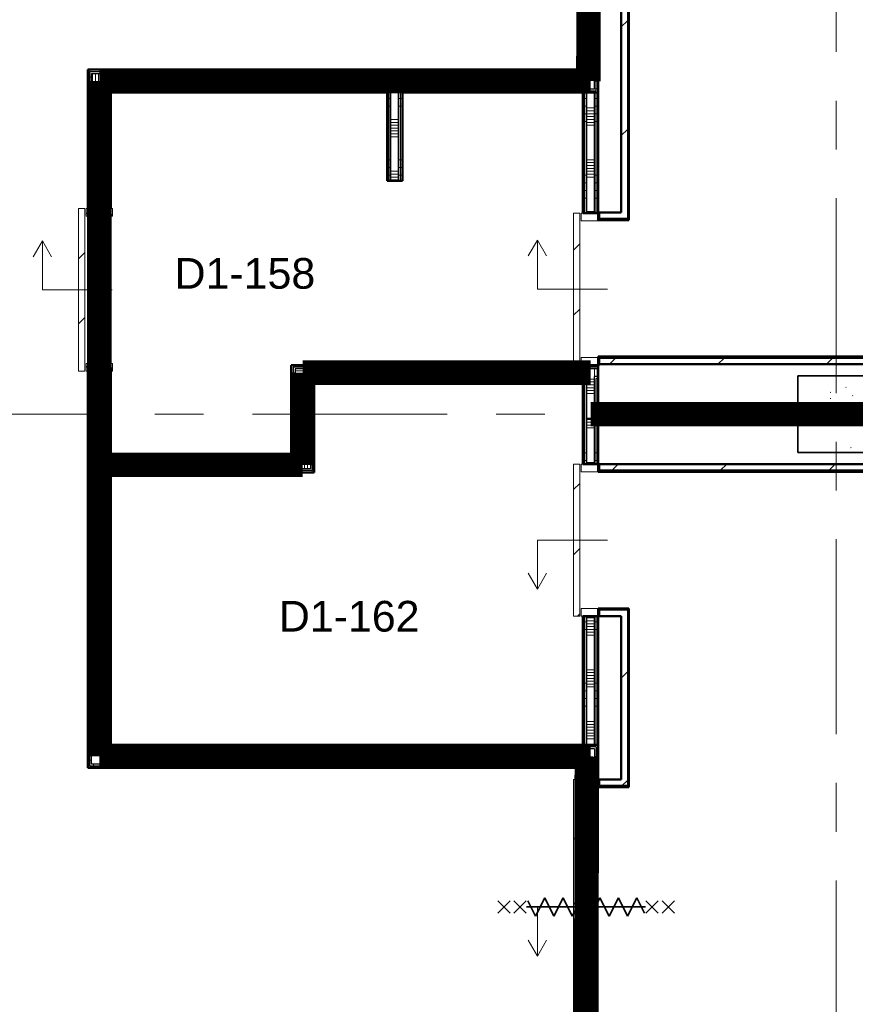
# Model space of a CAD drawing. Extents: x -2538 to 83400, y -8040 to 61900.
# Tile 24 of 105: x 10281 to 15725, y 27355 to 33770. Entities that reach past the tile are written whole.
import ezdxf

# ---------------------------------------------------------------- set-up
doc = ezdxf.new("R2010")
doc.units = 0
doc.header["$LTSCALE"] = 100
doc.linetypes.add('SCHEIDING_BRANDWEREND60', pattern=[3.2, 0.8, -1.6, 0.8])
doc.linetypes.add('stramien', pattern=[22.225, 12.7, -3.175, 3.175, -3.175])
for name, color, linetype, lineweight in [('00---0--FM-RUIMTENR', 7, 'Continuous', 18), ('BA20----_WANDEN', 14, 'Continuous', 50), ('BL$1A---_ALGEMEEN', 7, 'Continuous', 18), ('BL$7A---_STRAMIEN', 7, 'Continuous', 18), ('BL20----_WANDEN', 7, 'Continuous', 25), ('BL28----_CONSTRUCTIES', 4, 'Continuous', 18), ('BL30----_BRANDSYMBOLEN', 14, 'Continuous', 35), ('BL30----_KOZIJNEN', 14, 'Continuous', 25), ('BL40----_BRANDWERENDESCHEIDING_60MIN', 84, 'SCHEIDING_BRANDWEREND60', 158)]:
    doc.layers.add(name, color=color, linetype=linetype, lineweight=lineweight)
doc.styles.add('Arial', font='arial.ttf', dxfattribs={"height": 200})
pattern_1 = [(90, (12587.5, 33295), (-500, 2e-12), []), (90, (12637.5, 33295), (-500, 2e-12), []), (90, (12687.5, 33295), (-500, 2e-12), []), (90, (12737.5, 33295), (-500, 2e-12), [])]
pattern_2 = [(180, (10875, 31295), (7e-13, -500), []), (180, (10875, 31345), (7e-13, -500), []), (180, (10875, 31395), (7e-13, -500), []), (180, (10875, 31445), (7e-13, -500), [])]
pattern_3 = [(270, (12262.5, 29045), (500, -2e-12), []), (270, (12212.5, 29045), (500, -2e-12), []), (270, (12162.5, 29045), (500, -2e-12), []), (270, (12112.5, 29045), (500, -2e-12), [])]
pattern_4 = [(270, (11337.5, 30920), (500, -2e-12), []), (270, (11287.5, 30920), (500, -2e-12), []), (270, (11237.5, 30920), (500, -2e-12), []), (270, (11187.5, 30920), (500, -2e-12), [])]
pattern_5 = [(0, (12050, 31020), (0, 500), []), (0, (12050, 30970), (0, 500), []), (0, (12050, 30920), (0, 500), []), (0, (12050, 30870), (0, 500), [])]
pattern_6 = [(270, (12925, 31520), (500, -3e-12), []), (270, (12875, 31520), (500, -3e-12), []), (270, (12825, 31520), (500, -3e-12), []), (270, (12775, 31520), (500, -3e-12), [])]
pattern_7 = [(180, (12775, 33207.5), (-6e-14, -500), []), (180, (12775, 33257.5), (-6e-14, -500), []), (180, (12775, 33307.5), (-6e-14, -500), []), (180, (12775, 33357.5), (-6e-14, -500), [])]
pattern_8 = [(270, (14450, 31250), (500, -2e-12), []), (270, (14400, 31250), (500, -2e-12), []), (270, (14350, 31250), (500, -2e-12), []), (270, (14300, 31250), (500, -2e-12), [])]
pattern_9 = [(45, (1253.4, 5927.3), (-353.5534, 353.5534), [])]
pattern_10 = [(315, (-25762.7, 12746.6), (500, 500), []), (315, (-25762.7, 12576.6), (500, 500), []), (315, (-25762.7, 12566.6), (500, 500), []), (315, (-25762.7, 12556.6), (500, 500), []), (315, (-25762.7, 12546.6), (500, 500), []), (315, (-25762.7, 12536.6), (500, 500), []), (315, (-25762.7, 12526.6), (500, 500), []), (315, (-25762.7, 12516.6), (500, 500), [])]
pattern_11 = [(315, (-25757.7, 9546.6), (500, 500), []), (315, (-25757.7, 9376.6), (500, 500), []), (315, (-25757.7, 9366.6), (500, 500), []), (315, (-25757.7, 9356.6), (500, 500), []), (315, (-25757.7, 9346.6), (500, 500), []), (315, (-25757.7, 9336.6), (500, 500), []), (315, (-25757.7, 9326.6), (500, 500), []), (315, (-25757.7, 9316.6), (500, 500), [])]
pattern_12 = [(180, (14050, 35270), (7e-13, -500), []), (180, (14050, 35320), (7e-13, -500), []), (180, (14050, 35370), (7e-13, -500), []), (180, (14050, 35420), (7e-13, -500), [])]
pattern_13 = [(180, (14050, 32607.5), (7e-13, -500), []), (180, (14050, 32657.5), (7e-13, -500), []), (180, (14050, 32707.5), (7e-13, -500), []), (180, (14050, 32757.5), (7e-13, -500), [])]
pattern_14 = [(180, (14050, 27470), (7e-13, -500), []), (180, (14050, 27520), (7e-13, -500), []), (180, (14050, 27570), (7e-13, -500), []), (180, (14050, 27620), (7e-13, -500), [])]
pattern_15 = [(180, (14050, 30297.5), (7e-13, -500), []), (180, (14050, 30347.5), (7e-13, -500), []), (180, (14050, 30397.5), (7e-13, -500), []), (180, (14050, 30447.5), (7e-13, -500), [])]

# ---------------------------------------------------------------- blocks, each defined once
blk = doc.blocks.new('28_CL_beton - kolom - Betonkolom 500x500-V34-1')
at = {"layer": 'BL28----_CONSTRUCTIES'}
h = blk.add_hatch(dxfattribs=at)
h.set_pattern_fill('FP_36', color=256, style=0, pattern_type=2)
h.set_pattern_definition([(50, (-14346.6, -25272.7), (728.737, -63.756), [76.2, -838.2]), (355, (-14346.6, -25272.7), (-140.972, 764.228), [60.96, -670.56]), (100.451, (-14285.9, -25278), (587.77, 700.467), [64.76, -712.36]), (46.184, (-14346.6, -25069.5), (1084.316, -168.17), [114.3, -1257.3]), (96.636, (-14256.2, -25083.5), (949.61, 989.71), [97.14, -1068.54]), (351.184, (-14346.6, -25069.5), (949.62, 989.7), [91.44, -1005.84]), (21, (-14245, -25120.3), (606.458, -409.06), [76.2, -838.2]), (326, (-14245, -25120.3), (247.208, 736.753), [60.96, -670.56]), (71.451, (-14194.5, -25154.4), (853.668, 327.685), [64.76, -712.36]), (37.5, (-14346.6, -25272.68), (12.3547, 338.2201), [3.353, -659.079, 3.353, -677.367, -673.1]), (37.5, (-14346.6, -25272.68), (12.3547, 338.2201), [-1343.152, 3.353, -669.747]), (7.5, (-14346.6, -25272.68), (267.279, 400.722), [3.353, -384.759, 3.353, -643.839, -256.54]), (7.5, (-14346.6, -25272.68), (267.279, 400.722), [-1035.304, 3.353, -253.187]), (327.5, (-14573.18, -25272.68), (542.3633, -22.9153), [3.353, -250.647, 3.353, -1840.687]), (327.5, (-14573.18, -25272.68), (542.3633, -22.9153), [-257.353, -789.127, 3.353, -1048.207]), (317.5, (-14674.78, -25272.7), (592.517, 101.707), [3.353, -326.847, 3.353, -522.935, -746.76]), (317.5, (-14674.78, -25272.7), (592.517, 101.707), [-856.488, 3.353, -743.407])])
h.paths.add_polyline_path([(250, -250), (250, 250), (-250, 250), (-250, -250), (64, -250)], flags=0)
at = {"layer": 'BL28----_CONSTRUCTIES', "lineweight": 35}
for p, q in [((250, 250), (-250, 250)), ((-250, 250), (-250, -250)), ((250, -250), (250, 250)), ((-250, -250), (250, -250))]:
    blk.add_line(p, q, dxfattribs=at)
blk = doc.blocks.new('32_DR_AMC_s_enkele schuifdeur_dt1 - 990x2160-V230-1')
at = {"layer": 'BL$1A---_ALGEMEEN'}
h = blk.add_hatch(dxfattribs=at)
h.set_pattern_fill('FP_1188', color=256, style=0, pattern_type=2)
h.set_pattern_definition(pattern_10)
h.paths.add_polyline_path([(-170, 60), (-170, -60), (-120, -60), (-120, 60)], flags=0)
at = {"layer": 'BL30----_KOZIJNEN', "lineweight": 18}
h = blk.add_hatch(dxfattribs=at)
h.set_pattern_fill('FP_1189', color=256, style=0, pattern_type=2)
h.set_pattern_definition([(315, (-25762.68, 12746.6), (212.132, 212.132), [])])
h.paths.add_polyline_path([(-170, 70), (820, 70), (820, 110), (-170, 110)], flags=0)
h = blk.add_hatch(dxfattribs=at)
h.set_pattern_fill('FP_1188', color=256, style=0, pattern_type=2)
h.set_pattern_definition(pattern_10)
h.paths.add_polyline_path([(770, 60), (770, -60), (820, -60), (820, 60)], flags=0)
at = {"layer": 'BL$1A---_ALGEMEEN'}
for p, q in [((645, 346), (541.1, 406)), ((325, -109.9), (325, 346)), ((325, 346), (645, 346)), ((645, 346), (541.1, 286))]:
    blk.add_line(p, q, dxfattribs=at)
at = {"layer": 'BL30----_KOZIJNEN', "lineweight": 18}
for p, q in [((820, 110), (-170, 110)), ((-170, 110), (-170, 70)), ((-170, 70), (820, 70)), ((820, 70), (820, 110)), ((-120, 60), (-170, 60)), ((-170, 60), (-170, -60)), ((-120, -60), (-120, 60)), ((820, 60), (770, 60)), ((770, 60), (770, -60)), ((820, -60), (820, 60)), ((-170, -60), (-120, -60)), ((770, -60), (820, -60))]:
    blk.add_line(p, q, dxfattribs=at)
blk = doc.blocks.new('32_DR_AMC_s_enkele schuifdeur_dt1 - 990x2160-V231-1')
at = {"layer": 'BL30----_KOZIJNEN', "lineweight": 18}
h = blk.add_hatch(dxfattribs=at)
h.set_pattern_fill('FP_1190', color=256, style=0, pattern_type=2)
h.set_pattern_definition([(135, (24777.68, -12746.6), (-212.132, -212.132), [])])
h.paths.add_polyline_path([(820, -110), (820, -70), (-170, -70), (-170, -110)], flags=0)
at = {"layer": 'BL$1A---_ALGEMEEN'}
for p, q in [((325, 109.9), (325, -346)), ((645, -346), (541.1, -286)), ((325, -346), (645, -346)), ((645, -346), (541.1, -406))]:
    blk.add_line(p, q, dxfattribs=at)
at = {"layer": 'BL30----_KOZIJNEN', "lineweight": 18}
for p, q in [((-170, -60), (-170, 60)), ((-170, 60), (-120, 60)), ((-120, 60), (-120, -60)), ((770, -60), (770, 60)), ((770, 60), (820, 60)), ((820, 60), (820, -60)), ((-120, -60), (-170, -60)), ((820, -60), (770, -60)), ((-170, -70), (820, -70)), ((-170, -110), (-170, -70)), ((820, -110), (-170, -110)), ((820, -70), (820, -110))]:
    blk.add_line(p, q, dxfattribs=at)
blk = doc.blocks.new('32_DR_AMC_s_enkele schuifdeur_dt1 - 1660x2160_wbdbo60-V243-1')
at = {"layer": 'BL30----_KOZIJNEN', "lineweight": 18}
h = blk.add_hatch(dxfattribs=at)
h.set_pattern_fill('FP_1210', color=256, style=0, pattern_type=2)
h.set_pattern_definition([(135, (22387.68, -12746.6), (-212.132, -212.132), [])])
h.paths.add_polyline_path([(1155, -70), (-505, -70), (-505, -110), (1155, -110)], flags=0)
at = {"layer": 'BL$1A---_ALGEMEEN'}
for p, q in [((325, 109.9), (325, -346)), ((645, -346), (541.1, -286)), ((325, -346), (645, -346)), ((645, -346), (541.1, -406))]:
    blk.add_line(p, q, dxfattribs=at)
at = {"layer": 'BL30----_BRANDSYMBOLEN'}
for p, q in [((285, 466.4), (365, 546.4)), ((365, 466.4), (285, 546.4)), ((285, 361.4), (365, 441.4)), ((365, 361.4), (285, 441.4)), ((365, 351.4), (265, 301.4)), ((325, -416.3), (325, 358.7)), ((325, -416.3), (325, 358.7)), ((265, 301.4), (385, 241.4)), ((385, 241.4), (265, 181.4)), ((265, 181.4), (385, 121.4)), ((385, 121.4), (265, 61.4)), ((265, 61.4), (385, 1.4)), ((385, 1.4), (265, -58.6)), ((265, -58.6), (385, -118.6)), ((385, -118.6), (265, -178.6)), ((265, -178.6), (385, -238.6)), ((385, -238.6), (265, -298.6)), ((265, -298.6), (385, -358.6)), ((385, -358.6), (285, -408.6)), ((365, -498.7), (285, -418.6)), ((285, -498.7), (365, -418.6)), ((285, -603.6), (365, -523.6)), ((365, -603.6), (285, -523.6))]:
    blk.add_line(p, q, dxfattribs=at)
at = {"layer": 'BL30----_KOZIJNEN', "lineweight": 18}
for p, q in [((-505, -60), (-505, 60)), ((-505, 60), (-455, 60)), ((-455, 60), (-455, -60)), ((1105, -60), (1105, 60)), ((1105, 60), (1155, 60)), ((1155, 60), (1155, -60)), ((-455, -60), (-505, -60)), ((1155, -60), (1105, -60)), ((-505, -70), (1155, -70)), ((-505, -110), (-505, -70)), ((1155, -110), (-505, -110)), ((1155, -70), (1155, -110))]:
    blk.add_line(p, q, dxfattribs=at)
blk = doc.blocks.new('32_DR_AMC_s_enkele schuifdeur_dt1 - 1060x2160_wbdbo60-2935451-1')
at = {"layer": 'BL$1A---_ALGEMEEN'}
h = blk.add_hatch(dxfattribs=at)
h.set_pattern_fill('FP_1230', color=256, style=0, pattern_type=2)
h.set_pattern_definition(pattern_11)
h.paths.add_polyline_path([(-205, -85), (-155, -85), (-155, 85), (-205, 85)], flags=0)
at = {"layer": 'BL30----_KOZIJNEN', "lineweight": 18}
h = blk.add_hatch(dxfattribs=at)
h.set_pattern_fill('FP_1231', color=256, style=0, pattern_type=2)
h.set_pattern_definition([(315, (-25757.68, 9546.6), (212.132, 212.132), [])])
h.paths.add_polyline_path([(-205, 95), (855, 95), (855, 135), (-205, 135)], flags=0)
h = blk.add_hatch(dxfattribs=at)
h.set_pattern_fill('FP_1230', color=256, style=0, pattern_type=2)
h.set_pattern_definition(pattern_11)
h.paths.add_polyline_path([(805, -85), (855, -85), (855, 85), (805, 85)], flags=0)
at = {"layer": 'BL$1A---_ALGEMEEN'}
for p, q in [((645, 371), (541.1, 431)), ((325, -84.9), (325, 371)), ((325, 371), (645, 371)), ((645, 371), (541.1, 311))]:
    blk.add_line(p, q, dxfattribs=at)
at = {"layer": 'BL30----_KOZIJNEN', "lineweight": 18}
for p, q in [((855, 135), (-205, 135)), ((-205, 135), (-205, 95)), ((855, 95), (855, 135)), ((-205, 95), (855, 95)), ((-155, 85), (-205, 85)), ((-205, 85), (-205, -85)), ((-155, -85), (-155, 85)), ((855, 85), (805, 85)), ((805, 85), (805, -85)), ((855, -85), (855, 85)), ((-205, -85), (-155, -85)), ((805, -85), (855, -85))]:
    blk.add_line(p, q, dxfattribs=at)

msp = doc.modelspace()

# ---------------------------------------------------------------- hatches: boundary and pattern name
at = {"layer": 'BA20----_WANDEN', "lineweight": 18}
h = msp.add_hatch(dxfattribs=at)
h.set_pattern_fill('FP_1344', color=256, angle=90, style=0, pattern_type=2)
h.set_pattern_definition(pattern_12)
h.paths.add_polyline_path([(14037.5, 33307.5), (14050, 33307.5), (14050, 34960), (14037.5, 34960), (14037.5, 33320)], flags=0)
h.paths.add_polyline_path([(14037.5, 36620), (14050, 36620), (14050, 36832.5), (14037.5, 36832.5), (14037.5, 36695)], flags=0)
h = msp.add_hatch(dxfattribs=at)
h.set_pattern_fill('FP_1344', color=256, angle=90, style=0, pattern_type=2)
h.set_pattern_definition(pattern_12)
h.paths.add_polyline_path([(14037.5, 33320), (14037.5, 34960), (14025, 34960), (14025, 33320)], flags=0)
h.paths.add_polyline_path([(14037.5, 36620), (14037.5, 36820), (14025, 36820), (14025, 36620)], flags=0)
h = msp.add_hatch(dxfattribs=at)
h.set_pattern_fill('FP_1344', color=256, angle=90, style=0, pattern_type=2)
h.set_pattern_definition(pattern_12)
h.paths.add_polyline_path([(13962.5, 33445), (13962.5, 34960), (13950, 34960), (13950, 33445)], flags=0)
h.paths.add_polyline_path([(13962.5, 36620), (13962.5, 36695), (13950, 36695), (13950, 36620)], flags=0)
h = msp.add_hatch(dxfattribs=at)
h.set_pattern_fill('FP_1344', color=256, angle=90, style=0, pattern_type=2)
h.set_pattern_definition(pattern_12)
h.paths.add_polyline_path([(13975, 33432.5), (13975, 34960), (13962.5, 34960), (13962.5, 33432.5)], flags=0)
h.paths.add_polyline_path([(13975, 36620), (13975, 36707.5), (13962.5, 36707.5), (13962.5, 36620)], flags=0)
h = msp.add_hatch(dxfattribs=at)
h.set_pattern_fill('FP_1345', color=256, angle=90, style=0, pattern_type=2)
h.set_pattern_definition([(180, (14050, 35070), (5e-13, -337.5), []), (180, (14050, 35088.75), (5e-13, -337.5), []), (180, (14050, 35107.5), (5e-13, -337.5), []), (180, (14050, 35126.25), (5e-13, -337.5), []), (180, (14050, 35145), (5e-13, -337.5), []), (180, (14050, 35163.75), (5e-13, -337.5), []), (180, (14050, 35182.5), (5e-13, -337.5), [])])
h.paths.add_polyline_path([(14025, 33420), (14025, 34960), (13975, 34960), (13975, 33420)], flags=0)
h.paths.add_polyline_path([(13975, 36620), (14025, 36620), (14025, 36720), (13975, 36720), (13975, 36695)], flags=0)
h = msp.add_hatch(dxfattribs=at)
h.set_pattern_fill('FP_44', color=256, style=0, pattern_type=2)
h.set_pattern_definition(pattern_9)
h.paths.add_polyline_path([(14200, 32515), (14240, 32515), (14240, 35002), (14200, 35002), (14200, 33213.7)], flags=0)
h = msp.add_hatch(dxfattribs=at)
h.set_pattern_fill('FP_44', color=256, style=0, pattern_type=2)
h.set_pattern_definition(pattern_9)
h.paths.add_polyline_path([(14250, 32475), (14250, 35012), (14240, 35012), (14240, 32475)], flags=0)
h = msp.add_hatch(dxfattribs=at)
h.set_pattern_fill('FP_806', color=256, angle=90, style=0, pattern_type=2)
h.set_pattern_definition(pattern_1)
h.paths.add_polyline_path([(13709, 33432.5), (13962.5, 33432.5), (13962.5, 33445), (10725, 33445), (10725, 33432.5), (12303.9, 33432.5)], flags=0)
h = msp.add_hatch(dxfattribs=at)
h.set_pattern_fill('FP_808', color=256, angle=90, style=0, pattern_type=2)
h.set_pattern_definition(pattern_2)
h.paths.add_polyline_path([(10725, 28895), (10737.5, 28895), (10737.5, 31480), (10725, 31480), (10725, 29866.1)], flags=0)
h.paths.add_polyline_path([(10725, 32540), (10737.5, 32540), (10737.5, 33432.5), (10725, 33432.5), (10725, 33213.7)], flags=0)
h = msp.add_hatch(dxfattribs=at)
h.set_pattern_fill('FP_806', color=256, angle=90, style=0, pattern_type=2)
h.set_pattern_definition(pattern_1)
h.paths.add_polyline_path([(13975, 33420), (13975, 33432.5), (10737.5, 33432.5), (10737.5, 33420), (13709, 33420)], flags=0)
h = msp.add_hatch(dxfattribs=at)
h.set_pattern_fill('FP_808', color=256, angle=90, style=0, pattern_type=2)
h.set_pattern_definition(pattern_2)
h.paths.add_polyline_path([(10737.5, 28907.5), (10750, 28907.5), (10750, 31480), (10737.5, 31480), (10737.5, 29866.1)], flags=0)
h.paths.add_polyline_path([(10737.5, 32540), (10750, 32540), (10750, 33420), (10737.5, 33420), (10737.5, 33213.7)], flags=0)
h = msp.add_hatch(dxfattribs=at)
h.set_pattern_fill('FP_807', color=256, angle=90, style=0, pattern_type=2)
h.set_pattern_definition([(90, (12387.5, 33295), (-337.5, 2e-12), []), (90, (12406.25, 33295), (-337.5, 2e-12), []), (90, (12425, 33295), (-337.5, 2e-12), []), (90, (12443.75, 33295), (-337.5, 2e-12), []), (90, (12462.5, 33295), (-337.5, 2e-12), []), (90, (12481.25, 33295), (-337.5, 2e-12), []), (90, (12500, 33295), (-337.5, 2e-12), [])])
h.paths.add_polyline_path([(12700, 33320), (14025, 33320), (14025, 33420), (10750, 33420), (10750, 33320), (12303.9, 33320)], flags=0)
h = msp.add_hatch(dxfattribs=at)
h.set_pattern_fill('FP_809', color=256, angle=90, style=0, pattern_type=2)
h.set_pattern_definition([(180, (10875, 31095), (5e-13, -337.5), []), (180, (10875, 31113.75), (5e-13, -337.5), []), (180, (10875, 31132.5), (5e-13, -337.5), []), (180, (10875, 31151.25), (5e-13, -337.5), []), (180, (10875, 31170), (5e-13, -337.5), []), (180, (10875, 31188.75), (5e-13, -337.5), []), (180, (10875, 31207.5), (5e-13, -337.5), [])])
h.paths.add_polyline_path([(10750, 28920), (10850, 28920), (10850, 31480), (10750, 31480), (10750, 29866.1)], flags=0)
h.paths.add_polyline_path([(10850, 32540), (10850, 33320), (10750, 33320), (10750, 32540)], flags=0)
h = msp.add_hatch(dxfattribs=at)
h.set_pattern_fill('FP_806', color=256, angle=90, style=0, pattern_type=2)
h.set_pattern_definition(pattern_1)
h.paths.add_polyline_path([(13709, 33307.5), (14037.5, 33307.5), (14037.5, 33320), (12750, 33320), (12750, 33307.5), (12762.5, 33307.5)], flags=0)
h.paths.add_polyline_path([(12303.9, 33307.5), (12700, 33307.5), (12700, 33320), (10850, 33320), (10850, 33307.5), (10862.5, 33307.5)], flags=0)
h = msp.add_hatch(dxfattribs=at)
h.set_pattern_fill('FP_808', color=256, angle=90, style=0, pattern_type=2)
h.set_pattern_definition(pattern_2)
h.paths.add_polyline_path([(10850, 29020), (10862.5, 29020), (10862.5, 30845), (10850, 30845), (10850, 29866.1)], flags=0)
h.paths.add_polyline_path([(10862.5, 30895), (10862.5, 31480), (10850, 31480), (10850, 30895)], flags=0)
h.paths.add_polyline_path([(10862.5, 32540), (10862.5, 33307.5), (10850, 33307.5), (10850, 32540)], flags=0)
h = msp.add_hatch(dxfattribs=at)
h.set_pattern_fill('FP_806', color=256, angle=90, style=0, pattern_type=2)
h.set_pattern_definition(pattern_1)
h.paths.add_polyline_path([(13709, 33295), (14050, 33295), (14050, 33307.5), (12762.5, 33307.5), (12762.5, 33295), (12775, 33295)], flags=0)
h.paths.add_polyline_path([(12687.5, 33295), (12687.5, 33307.5), (10862.5, 33307.5), (10862.5, 33295), (12675, 33295)], flags=0)
h = msp.add_hatch(dxfattribs=at)
h.set_pattern_fill('FP_808', color=256, angle=90, style=0, pattern_type=2)
h.set_pattern_definition(pattern_2)
h.paths.add_polyline_path([(10862.5, 29032.5), (10875, 29032.5), (10875, 30832.5), (10862.5, 30832.5), (10862.5, 29866.1)], flags=0)
h.paths.add_polyline_path([(10862.5, 30907.5), (10875, 30907.5), (10875, 31480), (10862.5, 31480), (10862.5, 30982)], flags=0)
h.paths.add_polyline_path([(10875, 32540), (10875, 33295), (10862.5, 33295), (10862.5, 32540)], flags=0)
h = msp.add_hatch(dxfattribs=at)
h.set_pattern_fill('FP_818', color=256, angle=90, style=0, pattern_type=2)
h.set_pattern_definition(pattern_7)
h.paths.add_polyline_path([(12687.5, 32720), (12687.5, 33295), (12675, 33295), (12675, 32720)], flags=0)
h = msp.add_hatch(dxfattribs=at)
h.set_pattern_fill('FP_818', color=256, angle=90, style=0, pattern_type=2)
h.set_pattern_definition(pattern_7)
h.paths.add_polyline_path([(12700, 32720), (12700, 33307.5), (12687.5, 33307.5), (12687.5, 32720)], flags=0)
h = msp.add_hatch(dxfattribs=at)
h.set_pattern_fill('FP_819', color=256, angle=90, style=0, pattern_type=2)
h.set_pattern_definition([(180, (12775, 33007.5), (-4e-14, -337.5), []), (180, (12775, 33026.25), (-4e-14, -337.5), []), (180, (12775, 33045), (-4e-14, -337.5), []), (180, (12775, 33063.75), (-4e-14, -337.5), []), (180, (12775, 33082.5), (-4e-14, -337.5), []), (180, (12775, 33101.25), (-4e-14, -337.5), []), (180, (12775, 33120), (-4e-14, -337.5), [])])
h.paths.add_polyline_path([(12750, 32720), (12750, 33320), (12700, 33320), (12700, 32720)], flags=0)
h = msp.add_hatch(dxfattribs=at)
h.set_pattern_fill('FP_818', color=256, angle=90, style=0, pattern_type=2)
h.set_pattern_definition(pattern_7)
h.paths.add_polyline_path([(12750, 32720), (12762.5, 32720), (12762.5, 33307.5), (12750, 33307.5), (12750, 33213.7)], flags=0)
h = msp.add_hatch(dxfattribs=at)
h.set_pattern_fill('FP_818', color=256, angle=90, style=0, pattern_type=2)
h.set_pattern_definition(pattern_7)
h.paths.add_polyline_path([(12775, 32720), (12775, 33295), (12762.5, 33295), (12762.5, 32720)], flags=0)
h = msp.add_hatch(dxfattribs=at)
h.set_pattern_fill('FP_1346', color=256, angle=90, style=0, pattern_type=2)
h.set_pattern_definition(pattern_13)
h.paths.add_polyline_path([(13962.5, 32510), (13962.5, 33295), (13950, 33295), (13950, 32510)], flags=0)
h = msp.add_hatch(dxfattribs=at)
h.set_pattern_fill('FP_1346', color=256, angle=90, style=0, pattern_type=2)
h.set_pattern_definition(pattern_13)
h.paths.add_polyline_path([(13975, 32510), (13975, 33295), (13962.5, 33295), (13962.5, 32510)], flags=0)
h = msp.add_hatch(dxfattribs=at)
h.set_pattern_fill('FP_1347', color=256, angle=90, style=0, pattern_type=2)
h.set_pattern_definition([(180, (14050, 32407.5), (5e-13, -337.5), []), (180, (14050, 32426.25), (5e-13, -337.5), []), (180, (14050, 32445), (5e-13, -337.5), []), (180, (14050, 32463.75), (5e-13, -337.5), []), (180, (14050, 32482.5), (5e-13, -337.5), []), (180, (14050, 32501.25), (5e-13, -337.5), []), (180, (14050, 32520), (5e-13, -337.5), [])])
h.paths.add_polyline_path([(14025, 32510), (14025, 33295), (13975, 33295), (13975, 32510)], flags=0)
h = msp.add_hatch(dxfattribs=at)
h.set_pattern_fill('FP_1346', color=256, angle=90, style=0, pattern_type=2)
h.set_pattern_definition(pattern_13)
h.paths.add_polyline_path([(14025, 32515), (14037.5, 32515), (14037.5, 33295), (14025, 33295), (14025, 33213.7)], flags=0)
h = msp.add_hatch(dxfattribs=at)
h.set_pattern_fill('FP_1346', color=256, angle=90, style=0, pattern_type=2)
h.set_pattern_definition(pattern_13)
h.paths.add_polyline_path([(14050, 32515), (14050, 33295), (14037.5, 33295), (14037.5, 32515)], flags=0)
h = msp.add_hatch(dxfattribs=at)
h.set_pattern_fill('FP_44', color=256, style=0, pattern_type=2)
h.set_pattern_definition(pattern_9)
h.paths.add_polyline_path([(17066.6, 31565), (17106.6, 31565), (17106.6, 31575), (14050, 31575), (14050, 31565), (16519.1, 31565)], flags=0)
h = msp.add_hatch(dxfattribs=at)
h.set_pattern_fill('FP_44', color=256, style=0, pattern_type=2)
h.set_pattern_definition(pattern_9)
h.paths.add_polyline_path([(17066.6, 31525), (17066.6, 31565), (14050, 31565), (14050, 31525), (16870.3, 31525)], flags=0)
h = msp.add_hatch(dxfattribs=at)
h.set_pattern_fill('FP_814', color=256, angle=90, style=0, pattern_type=2)
h.set_pattern_definition(pattern_5)
h.paths.add_polyline_path([(12050, 30920), (12062.5, 30920), (12062.5, 31520), (12050, 31520), (12050, 30982)], flags=0)
h = msp.add_hatch(dxfattribs=at)
h.set_pattern_fill('FP_816', color=256, angle=-270, style=0, pattern_type=2)
h.set_pattern_definition(pattern_6)
h.paths.add_polyline_path([(13709, 31507.5), (14050, 31507.5), (14050, 31520), (12062.5, 31520), (12062.5, 31507.5), (12303.9, 31507.5)], flags=0)
h = msp.add_hatch(dxfattribs=at)
h.set_pattern_fill('FP_814', color=256, angle=90, style=0, pattern_type=2)
h.set_pattern_definition(pattern_5)
h.paths.add_polyline_path([(12062.5, 30907.5), (12075, 30907.5), (12075, 31507.5), (12062.5, 31507.5), (12062.5, 30920)], flags=0)
h = msp.add_hatch(dxfattribs=at)
h.set_pattern_fill('FP_816', color=256, angle=-270, style=0, pattern_type=2)
h.set_pattern_definition(pattern_6)
h.paths.add_polyline_path([(14050, 31495), (14050, 31507.5), (12075, 31507.5), (12075, 31495), (13709, 31495)], flags=0)
h = msp.add_hatch(dxfattribs=at)
h.set_pattern_fill('FP_815', color=256, angle=90, style=0, pattern_type=2)
h.set_pattern_definition([(0, (12050, 31220), (0, 337.5), []), (0, (12050, 31201.25), (0, 337.5), []), (0, (12050, 31182.5), (0, 337.5), []), (0, (12050, 31163.75), (0, 337.5), []), (0, (12050, 31145), (0, 337.5), []), (0, (12050, 31126.25), (0, 337.5), []), (0, (12050, 31107.5), (0, 337.5), [])])
h.paths.add_polyline_path([(12075, 30895), (12175, 30895), (12175, 31495), (12075, 31495), (12075, 30907.5)], flags=0)
h = msp.add_hatch(dxfattribs=at)
h.set_pattern_fill('FP_817', color=256, angle=-270, style=0, pattern_type=2)
h.set_pattern_definition([(270, (13125, 31520), (337.5, -2e-12), []), (270, (13106.25, 31520), (337.5, -2e-12), []), (270, (13087.5, 31520), (337.5, -2e-12), []), (270, (13068.75, 31520), (337.5, -2e-12), []), (270, (13050, 31520), (337.5, -2e-12), []), (270, (13031.25, 31520), (337.5, -2e-12), []), (270, (13012.5, 31520), (337.5, -2e-12), [])])
h.paths.add_polyline_path([(14025, 31445), (14050, 31445), (14050, 31495), (12175, 31495), (12175, 31445), (13975, 31445)], flags=0)
h = msp.add_hatch(dxfattribs=at)
h.set_pattern_fill('FP_814', color=256, angle=90, style=0, pattern_type=2)
h.set_pattern_definition(pattern_5)
h.paths.add_polyline_path([(12175, 30845), (12187.5, 30845), (12187.5, 31445), (12175, 31445), (12175, 30895)], flags=0)
h = msp.add_hatch(dxfattribs=at)
h.set_pattern_fill('FP_816', color=256, angle=-270, style=0, pattern_type=2)
h.set_pattern_definition(pattern_6)
h.paths.add_polyline_path([(14025, 31432.5), (14050, 31432.5), (14050, 31445), (14025, 31445)], flags=0)
h.paths.add_polyline_path([(13709, 31432.5), (13975, 31432.5), (13975, 31445), (12187.5, 31445), (12187.5, 31432.5), (12303.9, 31432.5)], flags=0)
h = msp.add_hatch(dxfattribs=at)
h.set_pattern_fill('FP_1354', color=256, angle=90, style=0, pattern_type=2)
h.set_pattern_definition([(180, (14050, 31335), (5e-13, -337.5), []), (180, (14050, 31353.75), (5e-13, -337.5), []), (180, (14050, 31372.5), (5e-13, -337.5), []), (180, (14050, 31391.25), (5e-13, -337.5), []), (180, (14050, 31410), (5e-13, -337.5), []), (180, (14050, 31428.75), (5e-13, -337.5), []), (180, (14050, 31447.5), (5e-13, -337.5), [])])
h.paths.add_polyline_path([(13975, 31225), (14025, 31225), (14025, 31445), (13975, 31445), (13975, 31237.5)], flags=0)
h = msp.add_hatch(dxfattribs=at)
h.set_pattern_fill('FP_814', color=256, angle=90, style=0, pattern_type=2)
h.set_pattern_definition(pattern_5)
h.paths.add_polyline_path([(12200, 30832.5), (12200, 31432.5), (12187.5, 31432.5), (12187.5, 30832.5)], flags=0)
h = msp.add_hatch(dxfattribs=at)
h.set_pattern_fill('FP_816', color=256, angle=-270, style=0, pattern_type=2)
h.set_pattern_definition(pattern_6)
h.paths.add_polyline_path([(13962.5, 31420), (13962.5, 31432.5), (12200, 31432.5), (12200, 31420), (13950, 31420)], flags=0)
h.paths.add_polyline_path([(14037.5, 31420), (14050, 31420), (14050, 31432.5), (14037.5, 31432.5)], flags=0)
h = msp.add_hatch(dxfattribs=at)
h.set_pattern_fill('FP_858', color=256, angle=-270, style=0, pattern_type=2)
h.set_pattern_definition(pattern_8)
h.paths.add_polyline_path([(15350, 31237.5), (15350, 31250), (14037.5, 31250), (14037.5, 31237.5), (15114, 31237.5)], flags=0)
h.paths.add_polyline_path([(13962.5, 31237.5), (13962.5, 31250), (13950, 31250), (13950, 31237.5)], flags=0)
h = msp.add_hatch(dxfattribs=at)
h.set_pattern_fill('FP_1352', color=256, angle=90, style=0, pattern_type=2)
h.set_pattern_definition(pattern_15)
h.paths.add_polyline_path([(13950, 29045), (13962.5, 29045), (13962.5, 29885), (13950, 29885), (13950, 29308.2)], flags=0)
h.paths.add_polyline_path([(13950, 30875), (13962.5, 30875), (13962.5, 31237.5), (13950, 31237.5), (13950, 30982)], flags=0)
h = msp.add_hatch(dxfattribs=at)
h.set_pattern_fill('FP_858', color=256, angle=-270, style=0, pattern_type=2)
h.set_pattern_definition(pattern_8)
h.paths.add_polyline_path([(15350, 31225), (15350, 31237.5), (14025, 31237.5), (14025, 31225), (15114, 31225)], flags=0)
h.paths.add_polyline_path([(13975, 31225), (13975, 31237.5), (13962.5, 31237.5), (13962.5, 31225)], flags=0)
h = msp.add_hatch(dxfattribs=at)
h.set_pattern_fill('FP_1352', color=256, angle=90, style=0, pattern_type=2)
h.set_pattern_definition(pattern_15)
h.paths.add_polyline_path([(13975, 29045), (13975, 29885), (13962.5, 29885), (13962.5, 29045)], flags=0)
h.paths.add_polyline_path([(13962.5, 30875), (13975, 30875), (13975, 31225), (13962.5, 31225), (13962.5, 30982)], flags=0)
h = msp.add_hatch(dxfattribs=at)
h.set_pattern_fill('FP_859', color=256, angle=-270, style=0, pattern_type=2)
h.set_pattern_definition([(270, (14650, 31250), (337.5, -1e-12), []), (270, (14631.25, 31250), (337.5, -1e-12), []), (270, (14612.5, 31250), (337.5, -1e-12), []), (270, (14593.75, 31250), (337.5, -1e-12), []), (270, (14575, 31250), (337.5, -1e-12), []), (270, (14556.25, 31250), (337.5, -1e-12), []), (270, (14537.5, 31250), (337.5, -1e-12), [])])
h.paths.add_polyline_path([(15114, 31175), (15350, 31175), (15350, 31225), (13975, 31225), (13975, 31175), (14411.5, 31175)], flags=0)
h = msp.add_hatch(dxfattribs=at)
h.set_pattern_fill('FP_1353', color=256, angle=90, style=0, pattern_type=2)
h.set_pattern_definition([(180, (14050, 30097.5), (5e-13, -337.5), []), (180, (14050, 30116.25), (5e-13, -337.5), []), (180, (14050, 30135), (5e-13, -337.5), []), (180, (14050, 30153.75), (5e-13, -337.5), []), (180, (14050, 30172.5), (5e-13, -337.5), []), (180, (14050, 30191.25), (5e-13, -337.5), []), (180, (14050, 30210), (5e-13, -337.5), [])])
h.paths.add_polyline_path([(14025, 29045), (14025, 29885), (13975, 29885), (13975, 29045)], flags=0)
h.paths.add_polyline_path([(14025, 30875), (14025, 31175), (13975, 31175), (13975, 30875)], flags=0)
h = msp.add_hatch(dxfattribs=at)
h.set_pattern_fill('FP_858', color=256, angle=-270, style=0, pattern_type=2)
h.set_pattern_definition(pattern_8)
h.paths.add_polyline_path([(15350, 31162.5), (15350, 31175), (14025, 31175), (14025, 31162.5), (15114, 31162.5)], flags=0)
h = msp.add_hatch(dxfattribs=at)
h.set_pattern_fill('FP_1352', color=256, angle=90, style=0, pattern_type=2)
h.set_pattern_definition(pattern_15)
h.paths.add_polyline_path([(14037.5, 29045), (14037.5, 29885), (14025, 29885), (14025, 29045)], flags=0)
h.paths.add_polyline_path([(14025, 30875), (14037.5, 30875), (14037.5, 31162.5), (14025, 31162.5), (14025, 30982)], flags=0)
h = msp.add_hatch(dxfattribs=at)
h.set_pattern_fill('FP_858', color=256, angle=-270, style=0, pattern_type=2)
h.set_pattern_definition(pattern_8)
h.paths.add_polyline_path([(15350, 31150), (15350, 31162.5), (14037.5, 31162.5), (14037.5, 31150), (15114, 31150)], flags=0)
h = msp.add_hatch(dxfattribs=at)
h.set_pattern_fill('FP_1352', color=256, angle=90, style=0, pattern_type=2)
h.set_pattern_definition(pattern_15)
h.paths.add_polyline_path([(14037.5, 29045), (14050, 29045), (14050, 29885), (14037.5, 29885), (14037.5, 29308.2)], flags=0)
h.paths.add_polyline_path([(14050, 30875), (14050, 31150), (14037.5, 31150), (14037.5, 30875)], flags=0)
h = msp.add_hatch(dxfattribs=at)
h.set_pattern_fill('FP_813', color=256, angle=-270, style=0, pattern_type=2)
h.set_pattern_definition([(270, (11537.5, 30920), (337.5, -1e-12), []), (270, (11518.75, 30920), (337.5, -1e-12), []), (270, (11500, 30920), (337.5, -1e-12), []), (270, (11481.25, 30920), (337.5, -1e-12), []), (270, (11462.5, 30920), (337.5, -1e-12), []), (270, (11443.75, 30920), (337.5, -1e-12), []), (270, (11425, 30920), (337.5, -1e-12), [])])
h.paths.add_polyline_path([(12175, 30845), (12175, 30895), (10850, 30895), (10850, 30845), (10898.9, 30845)], flags=0)
h = msp.add_hatch(dxfattribs=at)
h.set_pattern_fill('FP_812', color=256, angle=-270, style=0, pattern_type=2)
h.set_pattern_definition(pattern_4)
h.paths.add_polyline_path([(10862.5, 30895), (12075, 30895), (12075, 30907.5), (10862.5, 30907.5)], flags=0)
h = msp.add_hatch(dxfattribs=at)
h.set_pattern_fill('FP_812', color=256, angle=-270, style=0, pattern_type=2)
h.set_pattern_definition(pattern_4)
h.paths.add_polyline_path([(12062.5, 30907.5), (12062.5, 30920), (10875, 30920), (10875, 30907.5), (10898.9, 30907.5)], flags=0)
h = msp.add_hatch(dxfattribs=at)
h.set_pattern_fill('FP_44', color=256, style=0, pattern_type=2)
h.set_pattern_definition(pattern_9)
h.paths.add_polyline_path([(21160, 30835), (21200, 30835), (21200, 30875), (14050, 30875), (14050, 30835), (20734.2, 30835)], flags=0)
h = msp.add_hatch(dxfattribs=at)
h.set_pattern_fill('FP_812', color=256, angle=-270, style=0, pattern_type=2)
h.set_pattern_definition(pattern_4)
h.paths.add_polyline_path([(12187.5, 30832.5), (12187.5, 30845), (10862.5, 30845), (10862.5, 30832.5), (10898.9, 30832.5)], flags=0)
h = msp.add_hatch(dxfattribs=at)
h.set_pattern_fill('FP_812', color=256, angle=-270, style=0, pattern_type=2)
h.set_pattern_definition(pattern_4)
h.paths.add_polyline_path([(12200, 30820), (12200, 30832.5), (10875, 30832.5), (10875, 30820), (10898.9, 30820)], flags=0)
h = msp.add_hatch(dxfattribs=at)
h.set_pattern_fill('FP_44', color=256, style=0, pattern_type=2)
h.set_pattern_definition(pattern_9)
h.paths.add_polyline_path([(21150, 30825), (21160, 30825), (21160, 30835), (14050, 30835), (14050, 30825), (20734.2, 30825)], flags=0)
h = msp.add_hatch(dxfattribs=at)
h.set_pattern_fill('FP_44', color=256, style=0, pattern_type=2)
h.set_pattern_definition(pattern_9)
h.paths.add_polyline_path([(14200, 28820), (14240, 28820), (14240, 29925), (14200, 29925), (14200, 29308.2)], flags=0)
h = msp.add_hatch(dxfattribs=at)
h.set_pattern_fill('FP_44', color=256, style=0, pattern_type=2)
h.set_pattern_definition(pattern_9)
h.paths.add_polyline_path([(14240, 28780), (14250, 28780), (14250, 29935), (14240, 29935), (14240, 28820)], flags=0)
h = msp.add_hatch(dxfattribs=at)
h.set_pattern_fill('FP_811', color=256, angle=-270, style=0, pattern_type=2)
h.set_pattern_definition([(270, (12462.5, 29045), (337.5, -1e-12), []), (270, (12443.75, 29045), (337.5, -1e-12), []), (270, (12425, 29045), (337.5, -1e-12), []), (270, (12406.25, 29045), (337.5, -1e-12), []), (270, (12387.5, 29045), (337.5, -1e-12), []), (270, (12368.75, 29045), (337.5, -1e-12), []), (270, (12350, 29045), (337.5, -1e-12), [])])
h.paths.add_polyline_path([(13709, 28920), (14025, 28920), (14025, 29020), (10850, 29020), (10850, 28920), (12303.9, 28920)], flags=0)
h = msp.add_hatch(dxfattribs=at)
h.set_pattern_fill('FP_810', color=256, angle=-270, style=0, pattern_type=2)
h.set_pattern_definition(pattern_3)
h.paths.add_polyline_path([(14037.5, 29020), (14037.5, 29032.5), (10862.5, 29032.5), (10862.5, 29020), (14025, 29020)], flags=0)
h = msp.add_hatch(dxfattribs=at)
h.set_pattern_fill('FP_810', color=256, angle=-270, style=0, pattern_type=2)
h.set_pattern_definition(pattern_3)
h.paths.add_polyline_path([(14037.5, 29032.5), (14050, 29032.5), (14050, 29045), (10875, 29045), (10875, 29032.5), (13709, 29032.5)], flags=0)
h = msp.add_hatch(dxfattribs=at)
h.set_pattern_fill('FP_1348', color=256, angle=90, style=0, pattern_type=2)
h.set_pattern_definition(pattern_14)
h.paths.add_polyline_path([(14037.5, 25520), (14037.5, 27160), (14025, 27160), (14025, 25520)], flags=0)
h.paths.add_polyline_path([(14025, 28820), (14037.5, 28820), (14037.5, 29020), (14025, 29020), (14025, 28895)], flags=0)
h = msp.add_hatch(dxfattribs=at)
h.set_pattern_fill('FP_1348', color=256, angle=90, style=0, pattern_type=2)
h.set_pattern_definition(pattern_14)
h.paths.add_polyline_path([(14050, 25507.5), (14050, 27160), (14037.5, 27160), (14037.5, 25507.5)], flags=0)
h.paths.add_polyline_path([(14050, 28820), (14050, 29032.5), (14037.5, 29032.5), (14037.5, 28820)], flags=0)
h = msp.add_hatch(dxfattribs=at)
h.set_pattern_fill('FP_810', color=256, angle=-270, style=0, pattern_type=2)
h.set_pattern_definition(pattern_3)
h.paths.add_polyline_path([(13950, 28895), (13962.5, 28895), (13962.5, 28907.5), (10737.5, 28907.5), (10737.5, 28895), (13709, 28895)], flags=0)
h = msp.add_hatch(dxfattribs=at)
h.set_pattern_fill('FP_810', color=256, angle=-270, style=0, pattern_type=2)
h.set_pattern_definition(pattern_3)
h.paths.add_polyline_path([(13962.5, 28907.5), (13975, 28907.5), (13975, 28920), (10750, 28920), (10750, 28907.5), (13709, 28907.5)], flags=0)
h = msp.add_hatch(dxfattribs=at)
h.set_pattern_fill('FP_1348', color=256, angle=90, style=0, pattern_type=2)
h.set_pattern_definition(pattern_14)
h.paths.add_polyline_path([(13962.5, 25645), (13962.5, 27160), (13950, 27160), (13950, 25645)], flags=0)
h.paths.add_polyline_path([(13950, 28820), (13962.5, 28820), (13962.5, 28895), (13950, 28895)], flags=0)
h = msp.add_hatch(dxfattribs=at)
h.set_pattern_fill('FP_1348', color=256, angle=90, style=0, pattern_type=2)
h.set_pattern_definition(pattern_14)
h.paths.add_polyline_path([(13962.5, 25632.5), (13975, 25632.5), (13975, 27160), (13962.5, 27160), (13962.5, 25645)], flags=0)
h.paths.add_polyline_path([(13975, 28820), (13975, 28907.5), (13962.5, 28907.5), (13962.5, 28820)], flags=0)
h = msp.add_hatch(dxfattribs=at)
h.set_pattern_fill('FP_1349', color=256, angle=90, style=0, pattern_type=2)
h.set_pattern_definition([(180, (14050, 27270), (5e-13, -337.5), []), (180, (14050, 27288.75), (5e-13, -337.5), []), (180, (14050, 27307.5), (5e-13, -337.5), []), (180, (14050, 27326.25), (5e-13, -337.5), []), (180, (14050, 27345), (5e-13, -337.5), []), (180, (14050, 27363.75), (5e-13, -337.5), []), (180, (14050, 27382.5), (5e-13, -337.5), [])])
h.paths.add_polyline_path([(14025, 25620), (14025, 27160), (13975, 27160), (13975, 25620)], flags=0)
h.paths.add_polyline_path([(13975, 28820), (14025, 28820), (14025, 28920), (13975, 28920), (13975, 28895)], flags=0)
h = msp.add_hatch(dxfattribs=at)
h.set_pattern_fill('FP_44', color=256, style=0, pattern_type=2)
h.set_pattern_definition(pattern_9)
h.paths.add_polyline_path([(14240, 28780), (14240, 28820), (14050, 28820), (14050, 28780), (14060.2, 28780)], flags=0)
h = msp.add_hatch(dxfattribs=at)
h.set_pattern_fill('FP_44', color=256, style=0, pattern_type=2)
h.set_pattern_definition(pattern_9)
h.paths.add_polyline_path([(14050, 28770), (14250, 28770), (14250, 28780), (14050, 28780)], flags=0)

# ---------------------------------------------------------------- linework, layer by layer
at = {"layer": 'BL$7A---_STRAMIEN', "linetype": 'stramien'}
for p, q in [((15600, -2000), (15600, 60900)), ((-1537.7, 31200), (83400, 31200)), ((-1537.7, 31200), (83400, 31200))]:
    msp.add_line(p, q, dxfattribs=at)
at = {"layer": 'BL20----_WANDEN', "lineweight": 50}
for p, q in [((14200, 34962), (14200, 32515)), ((14250, 32465), (14250, 35012)), ((13950, 34960), (13950, 33445)), ((14050, 32515), (14050, 34960)), ((13950, 33445), (10725, 33445)), ((10725, 33445), (10725, 32540)), ((10875, 33295), (12675, 33295)), ((10875, 32540), (10875, 33295)), ((12675, 33295), (12675, 32720)), ((12775, 32720), (12775, 33295)), ((14050, 33295), (12775, 33295)), ((13950, 33295), (13950, 32510)), ((12675, 32720), (12775, 32720)), ((10725, 32540), (10875, 32540)), ((13950, 32510), (14050, 32510)), ((14200, 32515), (14050, 32515)), ((14050, 32510), (14050, 32465)), ((14050, 32465), (14250, 32465)), ((17116.6, 31575), (14050, 31575)), ((14050, 31575), (14050, 31525)), ((12050, 31520), (12050, 30920)), ((14050, 31520), (12050, 31520)), ((14050, 31525), (17066.6, 31525)), ((14050, 31250), (14050, 31520)), ((10725, 31480), (10725, 28895)), ((10875, 31480), (10725, 31480)), ((10875, 30920), (10875, 31480)), ((12200, 30820), (12200, 31420)), ((12200, 31420), (13950, 31420)), ((13950, 31420), (13950, 30875)), ((15350, 31250), (14050, 31250)), ((14050, 31150), (15350, 31150)), ((14050, 30825), (14050, 31150)), ((12050, 30920), (10875, 30920)), ((13950, 30875), (14050, 30875)), ((21200, 30875), (14050, 30875)), ((10875, 29045), (10875, 30820)), ((10875, 30820), (12200, 30820)), ((14050, 30825), (21150, 30825)), ((14250, 29935), (14050, 29935)), ((14050, 29935), (14050, 29885)), ((14250, 28770), (14250, 29935)), ((13950, 29885), (13950, 29045)), ((14050, 29885), (13950, 29885)), ((14050, 29885), (14050, 28770)), ((14050, 29885), (14200, 29885)), ((14200, 29885), (14200, 28820)), ((10875, 29045), (14050, 29045)), ((10725, 28895), (13950, 28895)), ((13950, 28895), (13950, 28820)), ((14200, 28820), (13950, 28820)), ((14050, 28770), (14250, 28770))]:
    msp.add_line(p, q, dxfattribs=at)
at = {"layer": 'BL20----_WANDEN'}
for p, q in [((14240, 35002), (14240, 32475)), ((13962.5, 33432.5), (13962.5, 34960)), ((13975, 33420), (13975, 34960)), ((14025, 33320), (14025, 34960)), ((14037.5, 33307.5), (14037.5, 34960)), ((10737.5, 33432.5), (13962.5, 33432.5)), ((10737.5, 32540), (10737.5, 33432.5)), ((10750, 33420), (13975, 33420)), ((10750, 32540), (10750, 33420)), ((10850, 33320), (14025, 33320)), ((10850, 32540), (10850, 33320)), ((10862.5, 33307.5), (12687.5, 33307.5)), ((10862.5, 32540), (10862.5, 33307.5)), ((12687.5, 32720), (12687.5, 33307.5)), ((12700, 32720), (12700, 33320)), ((12750, 32720), (12750, 33320)), ((12762.5, 33307.5), (14037.5, 33307.5)), ((12762.5, 32720), (12762.5, 33307.5)), ((13962.5, 32510), (13962.5, 33295)), ((13975, 32510), (13975, 33295)), ((14025, 32510), (14025, 33295)), ((14037.5, 32515), (14037.5, 33295)), ((14050, 32515), (14025, 32515)), ((14240, 32475), (14050, 32475)), ((14050, 31565), (17106.6, 31565)), ((12062.5, 31507.5), (12062.5, 30907.5)), ((14050, 31507.5), (12062.5, 31507.5)), ((10737.5, 28907.5), (10737.5, 31480)), ((10750, 28920), (10750, 31480)), ((10850, 30895), (10850, 31480)), ((10862.5, 30907.5), (10862.5, 31480)), ((12075, 31495), (12075, 30895)), ((14050, 31495), (12075, 31495)), ((12175, 31445), (12175, 30845)), ((13975, 31445), (12175, 31445)), ((13975, 31237.5), (13975, 31445)), ((14050, 31445), (14025, 31445)), ((14025, 31225), (14025, 31445)), ((12187.5, 31432.5), (12187.5, 30832.5)), ((13962.5, 31432.5), (12187.5, 31432.5)), ((13962.5, 30875), (13962.5, 31432.5)), ((14050, 31432.5), (14037.5, 31432.5)), ((14037.5, 31237.5), (14037.5, 31432.5)), ((13975, 30875), (13975, 31237.5)), ((15350, 31225), (14025, 31225)), ((15350, 31237.5), (14037.5, 31237.5)), ((13975, 31175), (15350, 31175)), ((14025, 30875), (14025, 31175)), ((15350, 31162.5), (14037.5, 31162.5)), ((14037.5, 30875), (14037.5, 31162.5)), ((12075, 30895), (10850, 30895)), ((12062.5, 30907.5), (10862.5, 30907.5)), ((10850, 29020), (10850, 30845)), ((12175, 30845), (10850, 30845)), ((10862.5, 29032.5), (10862.5, 30832.5)), ((12187.5, 30832.5), (10862.5, 30832.5)), ((21160, 30835), (14050, 30835)), ((14050, 29925), (14240, 29925)), ((14240, 29925), (14240, 28780)), ((13962.5, 29045), (13962.5, 29885)), ((13975, 29045), (13975, 29885)), ((14025, 29045), (14025, 29885)), ((14037.5, 29045), (14037.5, 29885)), ((14025, 29020), (10850, 29020)), ((14037.5, 29032.5), (10862.5, 29032.5)), ((14025, 29020), (14025, 28820)), ((14037.5, 29032.5), (14037.5, 28820)), ((13962.5, 28907.5), (10737.5, 28907.5)), ((13975, 28920), (10750, 28920)), ((13962.5, 28820), (13962.5, 28907.5)), ((13975, 28820), (13975, 28920)), ((14240, 28780), (14050, 28780))]:
    msp.add_line(p, q, dxfattribs=at)
at = {"layer": 'BL40----_BRANDWERENDESCHEIDING_60MIN', "const_width": 160}
for points in [[(13994.1, 36770), (13986.2, 33370)], [(14000, 33370), (10800, 33370)], [(10800, 33370), (10800, 28970)], [(12125, 30870), (12125, 31470)], [(12125, 31470), (14000, 31470)], [(14000, 31200), (17000, 31200)], [(10800, 30870), (12125, 30870)], [(10800, 28970), (14000, 28970)], [(13976, 28970), (13968.1, 25570)]]:
    msp.add_lwpolyline(points, dxfattribs=at)

# ---------------------------------------------------------------- block references
at = {"layer": 'BL28----_CONSTRUCTIES'}
msp.add_blockref('28_CL_beton - kolom - Betonkolom 500x500-V34-1', (15600, 31200), dxfattribs=at)
at = {"layer": 'BL30----_KOZIJNEN'}
for name, p, rotation in [('32_DR_AMC_s_enkele schuifdeur_dt1 - 1060x2160_wbdbo60-2935451-1', (10800, 31685), 89.99999999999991), ('32_DR_AMC_s_enkele schuifdeur_dt1 - 990x2160-V230-1', (14000, 31690), 89.99999999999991), ('32_DR_AMC_s_enkele schuifdeur_dt1 - 990x2160-V231-1', (14000, 30705), 269.9999999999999), ('32_DR_AMC_s_enkele schuifdeur_dt1 - 1660x2160_wbdbo60-V243-1', (14000, 28315), 269.9999999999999)]:
    msp.add_blockref(name, p, dxfattribs=dict(at, rotation=rotation))

# ---------------------------------------------------------------- texts
at = {"layer": '00---0--FM-RUIMTENR', "char_height": 200, "width": 1130.379, "attachment_point": 1, "style": 'Arial'}
for s, insert in [('D1-158', (11290.6, 32217.6)), ('D1-162', (11969.9, 29983.8))]:
    msp.add_mtext(s, dxfattribs=dict(at, insert=insert))

doc.saveas('drawing.dxf')
